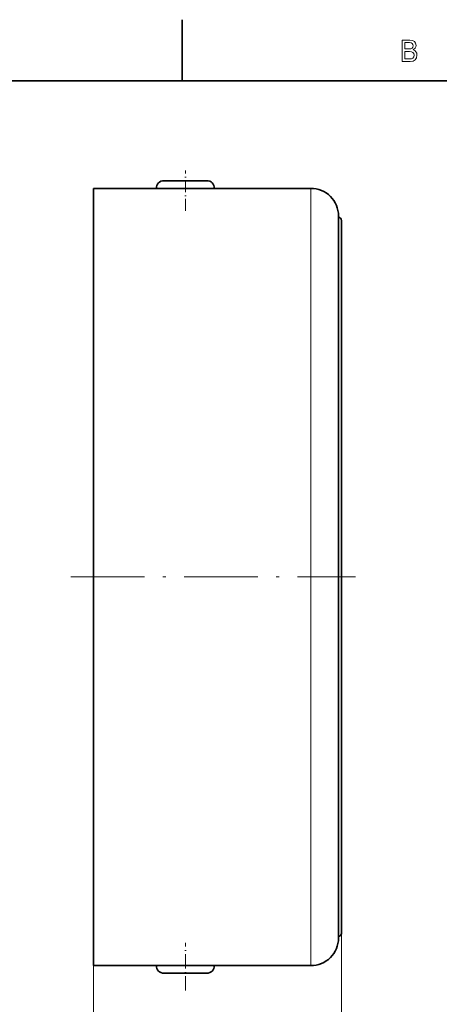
# Model space of a CAD drawing. Extents: x 0 to 354, y 0 to 250.
# Tile 9 of 14: x 150 to 219, y 89 to 250. Entities that reach past the tile are written whole.
import ezdxf

# ---------------------------------------------------------------- set-up
doc = ezdxf.new("R2010")
doc.units = 0
doc.linetypes.add('DASHDOT', pattern=[18.5, 12, -3, 0.5, -3])

msp = doc.modelspace()

# ---------------------------------------------------------------- linework, layer by layer
at = {"color": 7, "lineweight": 35, "ltscale": 0.25}
msp.add_line((177, 240), (177, 250), dxfattribs=at)
at = {"color": 7, "lineweight": 35}
for p, q in [((344, 240), (10, 240)), ((162.546967, 95.439438), (162.546967, 222.439438)), ((162.546967, 222.439438), (198.046967, 222.439438)), ((202.546967, 217.939438), (202.546967, 99.939438)), ((203.046967, 217.189438), (203.046967, 100.689438)), ((162.546967, 95.439438), (198.046967, 95.439438))]:
    msp.add_line(p, q, dxfattribs=at)
at = {"color": 7, "linetype": 'DASHDOT', "lineweight": 13, "ltscale": 0.164964}
msp.add_line((177.546967, 218.742081), (177.546967, 225.340652), dxfattribs=at)
at = {"color": 7, "lineweight": 35, "ltscale": 0.0875}
for p, q in [((174.046967, 223.689438), (177.546967, 223.689438)), ((177.546967, 223.689438), (181.046967, 223.689438)), ((177.546967, 94.189438), (174.046967, 94.189438)), ((181.046967, 94.189438), (177.546967, 94.189438))]:
    msp.add_line(p, q, dxfattribs=at)
at = {"color": 7, "lineweight": 13}
for p, q in [((198.046967, 222.439438), (198.046967, 95.439438)), ((203.046967, 100.689438), (203.046967, 80.485229))]:
    msp.add_line(p, q, dxfattribs=at)
at = {"color": 7, "linetype": 'DASHDOT', "lineweight": 13}
msp.add_line((158.87355, 158.939438), (205.317871, 158.939438), dxfattribs=at)
at = {"color": 7, "linetype": 'DASHDOT', "lineweight": 13, "ltscale": 0.195186}
msp.add_line((177.546967, 91.358902), (177.546967, 99.166344), dxfattribs=at)
at = {"color": 7, "lineweight": 13, "ltscale": 0.373855}
msp.add_line((162.546967, 95.439438), (162.546967, 80.485229), dxfattribs=at)
at = {"color": 7, "lineweight": 35, "ltscale": 0.11875}
for p, q in [((177.546967, 95.439438), (172.796967, 95.439438)), ((182.296967, 95.439438), (177.546967, 95.439438))]:
    msp.add_line(p, q, dxfattribs=at)
at = {"color": 7, "lineweight": 13}
for points in [[(214.730423, 245.057999), (215.083435, 245.35051), (215.174225, 245.547195), (215.204483, 245.789276), (215.138916, 246.167511), (214.94223, 246.43985), (214.624512, 246.606277), (214.18071, 246.666794), (212.935028, 246.666794), (212.935028, 243.166794), (214.251312, 243.166794), (214.720337, 243.237396), (215.068314, 243.444168), (215.285172, 243.771988), (215.360825, 244.21579), (215.31543, 244.513336), (215.194397, 244.760452), (214.997711, 244.942017)], [(214.084885, 245.21434), (213.399002, 245.21434), (213.399002, 246.248199), (214.125229, 246.248199), (214.397568, 246.217941), (214.589203, 246.127167), (214.7052, 245.970825), (214.745544, 245.738846), (214.70015, 245.506851), (214.579117, 245.345474), (214.372345, 245.244598)], [(214.195831, 243.585388), (213.399002, 243.585388), (213.399002, 244.79071), (214.150452, 244.79071), (214.46817, 244.755417), (214.695114, 244.649506), (214.831284, 244.467941), (214.876663, 244.205704), (214.831284, 243.928314), (214.7052, 243.736679), (214.493378, 243.620682)]]:
    msp.add_lwpolyline(points, close=True, dxfattribs=at)
at = {"color": 7, "lineweight": 35}
for centre, radius, start, end in [((174.046967, 222.439438), 1.25, 90.000003, 179.999995), ((181.046967, 222.439438), 1.25, 360, 90.000003), ((198.046967, 217.939438), 4.5, 0, 90.000003), ((202.546967, 217.189438), 0.5, 0, 90.000003), ((198.046967, 99.939438), 4.5, 269.999997, 360), ((202.546967, 100.689438), 0.5, 269.999997, 360), ((174.046967, 95.439438), 1.25, 180.000005, 269.999997), ((181.046967, 95.439438), 1.25, 269.999997, 0)]:
    msp.add_arc(centre, radius, start, end, dxfattribs=at)

doc.saveas('drawing.dxf')
